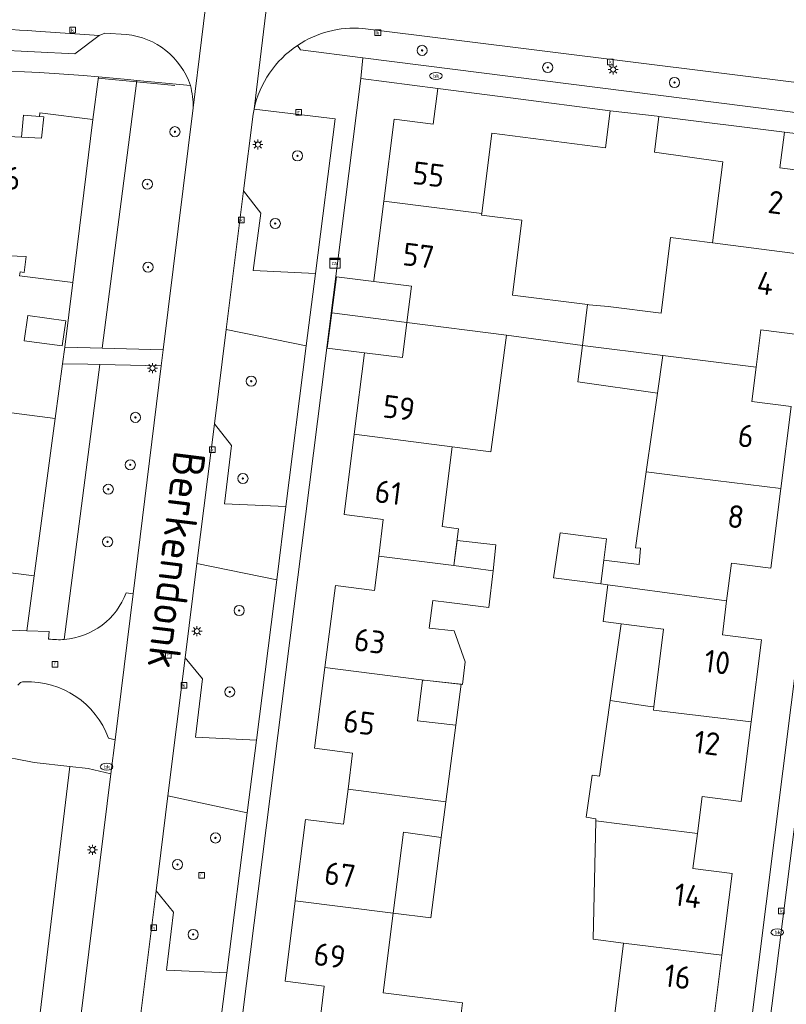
# Model space of a CAD drawing. Header units: metres. Extents: x 168032 to 180145, y 382923 to 399665.
# Tile 102 of 256: x 177621 to 177681, y 387598 to 387676. Entities that reach past the tile are written whole.
import ezdxf
from ezdxf.enums import TextEntityAlignment as Align

# ---------------------------------------------------------------- set-up
doc = ezdxf.new("R2010")
doc.units = ezdxf.units.M
doc.layers.get('0').update_dxf_attribs({"color": 8, "lineweight": 18})
for name, color, linetype, lineweight in [('B-WE-GR-BEPLANTING_CULTUUR_BODEMBEDEKKER-GV', 8, 'Continuous', 18), ('B-WE-GR-BEPLANTING_CULTUUR_BOSPLANTSOEN-GV', 8, 'Continuous', 18), ('B-WE-GR-BEPLANTING_CULTUUR_HEESTERS-GV', 8, 'Continuous', 18), ('B-WE-GR-BOOM-S', 8, 'Continuous', 18), ('B-WE-IE-TERREINAFSCHEIDING_KUNSTMATIG_HEKWERK-G', 8, 'IE-TERREINAFSCHEIDING-KUNSTMATIG', 18), ('B-WE-KL-DATA-S', 8, 'Continuous', 18), ('B-WE-KL-ET_LS_OV_LICHTMAST-S', 8, 'Continuous', 18), ('B-WE-KL-WATER-S', 8, 'Continuous', 18), ('B-WE-OG-BEBOUWING-GV', 8, 'Continuous', 18), ('B-WE-OG-BEBOUWING-T18', 8, 'Continuous', 18), ('B-WE-OG-BEBOUWING_LUIFEL-GV', 8, 'Continuous', 18), ('B-WE-OG-TERREIN_CULTUURSCHEIDING-GV', 8, 'Continuous', 18), ('B-WE-OG-TERREIN_ERF-GV', 8, 'Continuous', 18), ('B-WE-OG-TOPOGRAFIE-T18', 8, 'Continuous', 18), ('B-WE-RI-GWA_KOLK-S', 8, 'Continuous', 18), ('B-WE-RI-GWA_RIOOLPUT-S', 8, 'Continuous', 18), ('B-WE-VH-VERHARDING_ASFALT-GV', 8, 'Continuous', 18), ('B-WE-VH-VERHARDING_BETONSTRAATSTEEN-GV', 8, 'Continuous', 18), ('B-WE-VH-VERHARDING_TEGEL-GV', 8, 'Continuous', 18)]:
    doc.layers.add(name, color=color, linetype=linetype, lineweight=lineweight)
doc.styles.add('NLCS-ISO', font='NLCS-ISO.ttf')
doc.styles.add('NLCS-ISO-M200-T18', font='NLCS-ISO.ttf', dxfattribs={"height": 0.36})
doc.linetypes.add('IE-TERREINAFSCHEIDING-KUNSTMATIG', pattern='A,4,[82,NLCS.SHX,S=0.75,R=90,X=0,Y=0],4,-2', length=10)

# ---------------------------------------------------------------- blocks, each defined once
blk = doc.blocks.new('SKL-DATA_SIGNAAL_CAIKAST-SO')
at = {"color": 0, "linetype": 'ByBlock', "lineweight": 18}
for points in [[(-2, 2), (2, 2), (2, 1.68), (-2, 1.68)], [(-2, 1.52), (2, 1.52), (2, -2), (-2, -2)]]:
    blk.add_lwpolyline(points, close=True, dxfattribs=at)
at = {"color": 0, "linetype": 'ByBlock', "lineweight": 18, "style": 'NLCS-ISO'}
blk.add_text('cai', height=1.5, dxfattribs=at).set_placement((0, 0), align=Align.MIDDLE_CENTER)
blk = doc.blocks.new('SKL-ET_OV_LICHTMAST-SO')
at = {"color": 0, "linetype": 'ByBlock', "lineweight": 18}
for points in [[(-1.25, 0), (-2, 0)], [(-1.41, 1.41), (-0.88, 0.88)], [(0, 2), (0, 1.25)], [(0.88, 0.88), (1.41, 1.41)], [(2, 0), (1.25, 0)], [(-1.41, -1.41), (-0.88, -0.88)], [(0, -1.25), (0, -2)], [(0.88, -0.88), (1.41, -1.41)]]:
    blk.add_lwpolyline(points, dxfattribs=at)
blk.add_circle((0, 0), 1, dxfattribs=at)
blk = doc.blocks.new('SRI-KOLK-SO')
at = {"color": 0, "linetype": 'ByBlock', "lineweight": 18}
blk.add_lwpolyline([(-1.125, -1.125), (1.125, -1.125), (1.125, 1.125), (-1.125, 1.125)], close=True, dxfattribs=at)
at = {"color": 0, "linetype": 'ByBlock', "lineweight": 18, "style": 'NLCS-ISO'}
blk.add_text('k', height=1.5, dxfattribs=at).set_placement((0, 0), align=Align.MIDDLE_CENTER)
blk = doc.blocks.new('SKL-WATER_BRANDKRAAN_BRANDPUT-SO')
at = {"color": 0, "linetype": 'ByBlock', "lineweight": 18}
blk.add_ellipse((0, 0), major_axis=(2.5, 0), ratio=0.54, dxfattribs=at)
at = {"color": 0, "linetype": 'ByBlock', "lineweight": 18, "style": 'NLCS-ISO'}
blk.add_text('bk', height=1.5, dxfattribs=at).set_placement((0.16, 0), align=Align.MIDDLE_CENTER)
blk = doc.blocks.new('SRI-PUT_INSPECTIEPUT_RIOOLPUT-SO')
at = {"color": 0, "linetype": 'ByBlock', "lineweight": 18}
blk.add_lwpolyline([(-1.12, -1.12), (1.12, -1.12), (1.12, 1.12), (-1.12, 1.12)], close=True, dxfattribs=at)
at = {"color": 0, "linetype": 'ByBlock', "lineweight": 18, "style": 'NLCS-ISO'}
blk.add_text('r', height=1.5, dxfattribs=at).set_placement((0, 0.28), align=Align.MIDDLE_CENTER)
blk = doc.blocks.new('SGR-BOOM_01-SO')
at = {"linetype": 'ByBlock', "lineweight": 18}
h = blk.add_hatch(color=0, dxfattribs=at)
h.dxf.hatch_style = 1
edge = h.paths.add_edge_path()
edge.add_arc((0, 0), 0.25, 0, 360)
at = {"color": 0, "linetype": 'ByBlock', "lineweight": 18}
for radius in [2, 0.25]:
    blk.add_circle((0, 0), radius, dxfattribs=at)

msp = doc.modelspace()

# ---------------------------------------------------------------- linework, layer by layer
at = {"layer": 'B-WE-GR-BEPLANTING_CULTUUR_BODEMBEDEKKER-GV', "flags": 128}
for points in [[(177626.869, 387671.586), (177626.446, 387668.188), (177624.846, 387655.322), (177624.208, 387650.192), (177626.215, 387650.142), (177627.165, 387650.118), (177629.909, 387671.295)], [(177629.909, 387671.295), (177629.211, 387671.361)], [(177626.996, 387648.819), (177626.044, 387648.84), (177624.032, 387648.884), (177623.443, 387644.555), (177623.184, 387642.609), (177621.791, 387632.126), (177621.213, 387627.776), (177622.973, 387627.702), (177622.936, 387627.118)], [(177624.179, 387627.082), (177626.996, 387648.819)]]:
    msp.add_lwpolyline(points, dxfattribs=at)
at = {"layer": 'B-WE-GR-BEPLANTING_CULTUUR_BODEMBEDEKKER-GV'}
for points in [[(177629.211, 387671.361, 0.002962), (177626.869, 387671.586)], [(177622.936, 387627.118, 0.054684), (177624.179, 387627.082)]]:
    msp.add_lwpolyline(points, format="xyb", dxfattribs=at)
at = {"layer": 'B-WE-GR-BEPLANTING_CULTUUR_BOSPLANTSOEN-GV', "flags": 128}
msp.add_lwpolyline([(177621.653, 387592.516), (177624.624, 387617.035), (177621.8, 387617.364), (177620.312, 387617.648), (177614.855, 387618.002), (177606.635, 387617.364), (177599.76, 387616.23), (177593.595, 387614.812), (177589.749, 387613.344), (177588.209, 387612.756), (177587.146, 387608.857), (177585.799, 387605.525), (177584.453, 387603.327), (177582.185, 387601.555), (177579.35, 387599.995), (177575.767, 387599.503), (177576.911, 387597.915)], dxfattribs=at)
at = {"layer": 'B-WE-GR-BEPLANTING_CULTUUR_HEESTERS-GV'}
msp.add_lwpolyline([(177647.769, 387675.406, 0.168476), (177642.598, 387674.051)], format="xyb", dxfattribs=at)
at = {"layer": 'B-WE-GR-BEPLANTING_CULTUUR_HEESTERS-GV', "flags": 128}
for points in [[(177683.093, 387670.983), (177647.769, 387675.406)], [(177642.598, 387674.051), (177642.848, 387673.709), (177647.766, 387673.086), (177687.587, 387668.038)]]:
    msp.add_lwpolyline(points, dxfattribs=at)
at = {"layer": 'B-WE-IE-TERREINAFSCHEIDING_KUNSTMATIG_HEKWERK-G', "flags": 128}
msp.add_lwpolyline([(177626.858, 387671.465), (177632.925, 387670.886)], dxfattribs=at)
at = {"layer": 'B-WE-OG-BEBOUWING-GV', "flags": 128}
for points in [[(177657.953, 387667.122), (177666.949, 387665.971), (177667.324, 387668.897), (177659.639, 387669.88), (177653.685, 387670.642), (177653.333, 387667.831), (177650.243, 387668.218), (177649.433, 387661.752), (177657.166, 387660.764)], [(177626.446, 387668.188), (177622.251, 387668.726), (177622.214, 387668.429), (177622.558, 387668.398), (177622.368, 387666.721), (177616.575, 387667.003), (177616.413, 387667.011), (177616.022, 387657.562), (177616.198, 387657.555), (177621.153, 387657.359), (177620.998, 387656.105), (177620.683, 387656.144), (177620.646, 387655.844), (177624.846, 387655.322)], [(177683.967, 387663.96), (177680.733, 387664.371), (177681.092, 387667.198), (177671.17, 387668.44), (177670.816, 387665.612), (177676.231, 387664.862), (177675.4, 387658.449), (177683.139, 387657.458)], [(177657.151, 387660.639), (177657.166, 387660.764), (177649.433, 387661.752), (177648.645, 387655.458), (177648.635, 387655.38), (177651.612, 387655.008), (177651.253, 387652.144), (177659.113, 387651.134), (177665.119, 387650.329), (177665.529, 387653.571), (177659.589, 387654.303), (177660.327, 387660.235)], [(177683.139, 387657.458), (177675.4, 387658.449), (177672.09, 387658.859), (177671.346, 387652.896), (177667.162, 387653.401), (177665.668, 387653.554), (177665.529, 387653.571), (177665.119, 387650.329), (177671.49, 387649.537), (177678.852, 387648.626), (177679.212, 387651.558), (177682.337, 387651.16)], [(177621.303, 387652.695), (177621.011, 387650.686), (177624.022, 387650.293), (177624.293, 387652.289)], [(177659.113, 387651.134), (177651.253, 387652.144), (177650.906, 387649.373), (177647.903, 387649.753), (177647.089, 387643.31), (177654.832, 387642.313), (177657.883, 387641.92), (177658.377, 387645.586)], [(177681.617, 387645.509), (177678.517, 387645.894), (177678.852, 387648.626), (177671.49, 387649.537), (177671.063, 387646.555), (177670.174, 387640.345), (177673.048, 387639.976), (177680.803, 387639.017)], [(177623.184, 387642.609), (177623.443, 387644.555), (177616.731, 387645.422), (177616.69, 387643.378), (177612.65, 387643.446), (177612.485, 387632.779), (177612.322, 387632.782), (177612.287, 387630.789), (177611.963, 387630.793), (177611.969, 387630.484), (177616.503, 387630.418), (177616.509, 387630.723), (177616.177, 387630.778), (177616.198, 387632.838), (177621.791, 387632.126)], [(177654.832, 387642.313), (177647.089, 387643.31), (177646.285, 387636.954), (177649.38, 387636.562), (177649.028, 387633.682), (177654.974, 387632.921), (177655.343, 387635.838), (177654.034, 387636.004)], [(177680.803, 387639.017), (177673.048, 387639.976), (177670.174, 387640.345), (177669.313, 387634.328), (177669.719, 387634.29), (177669.598, 387632.999), (177666.813, 387633.35), (177666.577, 387631.477), (177667.125, 387631.408), (177676.522, 387630.137), (177676.897, 387633.111), (177680.013, 387632.72)], [(177654.605, 387630.01), (177657.738, 387629.614), (177658.061, 387632.519), (177654.974, 387632.921), (177649.028, 387633.682), (177648.694, 387630.945), (177645.6, 387631.342), (177644.768, 387624.854), (177652.627, 387623.857), (177655.658, 387623.526), (177655.853, 387625.309), (177654.992, 387627.758), (177653.019, 387627.977), (177653.297, 387630.175)], [(177676.183, 387627.446), (177676.522, 387630.137), (177667.125, 387631.408), (177666.76, 387628.504), (177670.243, 387628.065), (177671.537, 387627.902), (177670.761, 387621.751), (177670.754, 387621.495), (177678.46, 387620.574), (177679.278, 387627.056)], [(177652.091, 387620.648), (177652.499, 387623.871), (177652.627, 387623.857), (177644.768, 387624.854), (177643.951, 387618.483), (177646.967, 387618.096), (177646.606, 387615.242), (177654.337, 387614.255), (177655.124, 387620.316)], [(177678.46, 387620.574), (177670.754, 387621.495), (177670.761, 387621.751), (177670.284, 387621.819), (177667.326, 387622.243), (177666.47, 387616.268), (177665.889, 387616.351), (177665.412, 387613.017), (177666.178, 387612.907), (177666.175, 387612.742), (177668.253, 387612.477), (177674.21, 387611.727), (177674.58, 387614.657), (177677.665, 387614.268)], [(177650.974, 387611.834), (177653.97, 387611.429), (177654.337, 387614.255), (177646.606, 387615.242), (177646.256, 387612.471), (177643.24, 387612.852), (177642.427, 387606.417), (177650.174, 387605.434)], [(177673.862, 387608.978), (177674.21, 387611.727), (177668.253, 387612.477), (177666.175, 387612.742), (177665.975, 387603.377), (177668.382, 387603.077), (177676.14, 387602.109), (177676.958, 387608.587)], [(177650.174, 387605.434), (177642.427, 387606.417), (177641.624, 387600.054), (177644.712, 387599.664), (177644.366, 387596.796), (177650.331, 387596.051), (177655.289, 387595.399), (177655.658, 387598.357), (177649.388, 387599.138)], [(177676.14, 387602.109), (177668.382, 387603.077), (177667.596, 387596.836), (177666.276, 387597.002), (177665.899, 387594.006), (177671.884, 387593.289), (177672.245, 387596.179), (177675.341, 387595.789)]]:
    msp.add_lwpolyline(points, close=True, dxfattribs=at)
at = {"layer": 'B-WE-OG-BEBOUWING_LUIFEL-GV', "flags": 128}
for points in [[(177622.558, 387668.398), (177620.964, 387668.542), (177620.807, 387666.797), (177622.368, 387666.721)], [(177651.612, 387655.008), (177648.635, 387655.38), (177645.688, 387655.748), (177645.318, 387652.919), (177651.253, 387652.144)], [(177645.318, 387652.919), (177644.955, 387650.126), (177647.903, 387649.753), (177650.906, 387649.373), (177651.253, 387652.144)], [(177671.49, 387649.537), (177665.119, 387650.329), (177664.754, 387647.446), (177671.063, 387646.555)], [(177666.577, 387631.477), (177666.813, 387633.35), (177667.027, 387635.049), (177663.356, 387635.511), (177662.846, 387631.947)], [(177658.061, 387632.519), (177658.29, 387634.575), (177655.226, 387634.916), (177654.974, 387632.921)], [(177667.326, 387622.243), (177670.284, 387621.819), (177670.761, 387621.751), (177671.537, 387627.902), (177670.243, 387628.065), (177668.197, 387628.323)], [(177655.124, 387620.316), (177655.542, 387623.539), (177652.627, 387623.857), (177652.499, 387623.871), (177652.091, 387620.648)], [(177650.174, 387605.434), (177653.143, 387605.057), (177653.97, 387611.429), (177650.974, 387611.834)]]:
    msp.add_lwpolyline(points, close=True, dxfattribs=at)
at = {"layer": 'B-WE-OG-TERREIN_CULTUURSCHEIDING-GV', "flags": 128}
for points in [[(177634.14, 387670.896), (177629.909, 387671.295), (177627.165, 387650.118), (177631.995, 387649.997), (177634.356, 387669.121)], [(177631.836, 387648.712), (177626.996, 387648.819), (177624.179, 387627.082)], [(177629.078, 387630.777), (177629.612, 387630.701), (177631.836, 387648.712)], [(177572.137, 387604.539), (177575.767, 387599.503), (177579.35, 387599.995), (177582.185, 387601.555), (177584.453, 387603.327), (177585.799, 387605.525), (177587.146, 387608.857), (177588.209, 387612.756), (177589.749, 387613.344), (177593.595, 387614.812), (177599.76, 387616.23), (177606.635, 387617.364), (177614.855, 387618.002), (177620.312, 387617.648), (177621.8, 387617.364), (177624.624, 387617.035), (177626.053, 387616.868), (177627.854, 387616.468), (177628.186, 387619.153)], [(177628.186, 387619.153), (177627.683, 387619.279)], [(177622.667, 387574.45), (177627.854, 387616.468), (177626.053, 387616.868), (177624.624, 387617.035), (177621.653, 387592.516), (177622.206, 387592.467), (177622.426, 387591.968), (177620.711, 387578.57), (177617.573, 387553.136), (177615.377, 387533.85), (177614.911, 387533.559), (177614.523, 387533.589), (177614.044, 387529.447)]]:
    msp.add_lwpolyline(points, dxfattribs=at)
at = {"layer": 'B-WE-OG-TERREIN_CULTUURSCHEIDING-GV'}
for points in [[(177634.356, 387669.121, 0.074294), (177634.14, 387670.896)], [(177624.179, 387627.082, 0.291052), (177629.078, 387630.777)], [(177621.031, 387623.735, 0.271304), (177620.5, 387623.459)], [(177627.683, 387619.279, 0.322849), (177621.031, 387623.735)]]:
    msp.add_lwpolyline(points, format="xyb", dxfattribs=at)
at = {"layer": 'B-WE-OG-TERREIN_CULTUURSCHEIDING-GV', "flags": 128}
for points in [[(177639.173, 387669.018), (177639.099, 387668.634), (177638.34, 387662.552), (177639.715, 387660.787), (177639.104, 387656.254), (177644.03, 387656.028), (177645.578, 387668.25)], [(177643.304, 387650.297), (177636.971, 387651.586), (177636.042, 387644.143), (177637.393, 387642.413), (177636.839, 387637.802), (177641.697, 387637.606)], [(177640.962, 387631.806), (177634.662, 387633.089), (177633.732, 387625.634), (177635.109, 387623.961), (177634.538, 387619.368), (177639.356, 387619.131)], [(177638.627, 387613.374), (177632.368, 387614.712), (177631.432, 387607.209), (177632.811, 387605.511), (177632.245, 387600.923), (177637.023, 387600.713)]]:
    msp.add_lwpolyline(points, close=True, dxfattribs=at)
at = {"layer": 'B-WE-OG-TERREIN_ERF-GV'}
msp.add_lwpolyline([(177626.869, 387671.586, 0.068879), (177589.6, 387669.697)], format="xyb", dxfattribs=at)
at = {"layer": 'B-WE-OG-TERREIN_ERF-GV', "flags": 128}
for points in [[(177616.575, 387667.003), (177622.368, 387666.721), (177622.558, 387668.398), (177622.214, 387668.429), (177622.251, 387668.726), (177626.446, 387668.188), (177626.869, 387671.586)], [(177646.606, 387615.242), (177646.967, 387618.096), (177643.951, 387618.483), (177644.768, 387624.854), (177645.6, 387631.342), (177648.694, 387630.945), (177649.028, 387633.682), (177649.38, 387636.562), (177646.285, 387636.954), (177647.089, 387643.31), (177647.903, 387649.753), (177650.906, 387649.373), (177651.253, 387652.144), (177651.612, 387655.008), (177648.635, 387655.38), (177648.645, 387655.458), (177649.433, 387661.752), (177650.243, 387668.218), (177653.333, 387667.831), (177653.685, 387670.642), (177647.617, 387671.451), (177636.076, 387580.047)], [(177686.065, 387666.6), (177681.092, 387667.198), (177680.733, 387664.371), (177683.967, 387663.96)], [(177616.731, 387645.422), (177623.443, 387644.555), (177624.032, 387648.884), (177624.208, 387650.192), (177624.846, 387655.322), (177620.646, 387655.844), (177620.683, 387656.144), (177620.998, 387656.105), (177621.153, 387657.359), (177616.198, 387657.555)], [(177675.731, 387574.91), (177685.541, 387653.166)], [(177682.337, 387651.16), (177679.212, 387651.558), (177678.852, 387648.626), (177678.517, 387645.894), (177681.617, 387645.509), (177680.803, 387639.017), (177680.013, 387632.72), (177676.897, 387633.111), (177676.522, 387630.137), (177676.183, 387627.446), (177679.278, 387627.056), (177678.46, 387620.574), (177677.665, 387614.268), (177674.58, 387614.657), (177674.21, 387611.727), (177673.862, 387608.978), (177676.958, 387608.587), (177676.14, 387602.109), (177675.341, 387595.789)], [(177667.596, 387596.836), (177668.382, 387603.077), (177665.975, 387603.377), (177666.175, 387612.742), (177666.178, 387612.907), (177665.412, 387613.017), (177665.889, 387616.351), (177666.47, 387616.268), (177667.326, 387622.243), (177670.284, 387621.819), (177670.761, 387621.751), (177671.537, 387627.902), (177670.243, 387628.065), (177666.76, 387628.504), (177667.125, 387631.408), (177666.577, 387631.477), (177666.813, 387633.35), (177669.598, 387632.999), (177669.719, 387634.29), (177669.313, 387634.328), (177670.174, 387640.345), (177671.063, 387646.555), (177671.49, 387649.537), (177665.119, 387650.329), (177659.113, 387651.134), (177658.377, 387645.586), (177657.883, 387641.92), (177654.832, 387642.313), (177654.034, 387636.004), (177655.343, 387635.838), (177654.974, 387632.921), (177658.061, 387632.519), (177657.738, 387629.614), (177654.605, 387630.01), (177653.297, 387630.175), (177653.019, 387627.977), (177654.992, 387627.758), (177655.853, 387625.309), (177655.658, 387623.526), (177652.627, 387623.857), (177652.499, 387623.871), (177652.091, 387620.648), (177655.124, 387620.316), (177654.337, 387614.255), (177653.97, 387611.429), (177650.974, 387611.834), (177650.174, 387605.434), (177649.388, 387599.138), (177655.658, 387598.357), (177655.289, 387595.399)], [(177621.213, 387627.776), (177621.791, 387632.126), (177616.198, 387632.838)], [(177602.554, 387627.163), (177616.963, 387627.955), (177621.213, 387627.776)], [(177636.872, 387579.047), (177642.046, 387578.375), (177642.404, 387581.212), (177639.304, 387581.603), (177640.105, 387587.963), (177640.916, 387594.395), (177644.03, 387594.003), (177644.366, 387596.796), (177644.712, 387599.664), (177641.624, 387600.054), (177642.427, 387606.417), (177643.24, 387612.852), (177646.256, 387612.471), (177646.606, 387615.242)]]:
    msp.add_lwpolyline(points, dxfattribs=at)
for points in [[(177676.231, 387664.862), (177670.816, 387665.612), (177671.17, 387668.44), (177671.033, 387668.456), (177667.324, 387668.897), (177666.949, 387665.971), (177657.953, 387667.122), (177657.166, 387660.764), (177657.151, 387660.639), (177660.327, 387660.235), (177659.589, 387654.303), (177665.529, 387653.571), (177665.668, 387653.554), (177667.162, 387653.401), (177671.346, 387652.896), (177672.09, 387658.859), (177675.4, 387658.449)], [(177621.303, 387652.695), (177624.293, 387652.289), (177624.022, 387650.293), (177621.011, 387650.686)]]:
    msp.add_lwpolyline(points, close=True, dxfattribs=at)
at = {"layer": 'B-WE-VH-VERHARDING_ASFALT-GV', "flags": 128}
for points in [[(177634.662, 387633.089), (177636.042, 387644.143), (177636.971, 387651.586), (177638.34, 387662.552), (177639.099, 387668.634), (177639.173, 387669.018), (177641.529, 387688.464), (177636.816, 387689.046), (177636.351, 387685.283), (177634.356, 387669.121), (177631.995, 387649.997), (177631.836, 387648.712), (177629.612, 387630.701), (177628.186, 387619.153), (177627.854, 387616.468), (177622.667, 387574.45), (177622.789, 387574.494)], [(177627.778, 387578.464), (177628.445, 387583.358), (177628.472, 387583.574), (177628.516, 387583.85), (177629.272, 387589.91), (177631.432, 387607.209), (177632.368, 387614.712), (177633.732, 387625.634), (177634.662, 387633.089)]]:
    msp.add_lwpolyline(points, dxfattribs=at)
at = {"layer": 'B-WE-VH-VERHARDING_BETONSTRAATSTEEN-GV', "flags": 128}
for points in [[(177641.529, 387688.464), (177639.173, 387669.018)], [(177634.356, 387669.121), (177636.351, 387685.283)], [(177621.94, 387675.195), (177626.934, 387674.842), (177627.38, 387675.037), (177629.086, 387674.922)], [(177626.934, 387674.842), (177621.94, 387675.195)], [(177647.769, 387675.406), (177683.093, 387670.983)], [(177589.119, 387673.007), (177591.269, 387671.763), (177594.617, 387672.303), (177599.967, 387672.995), (177605.586, 387673.523), (177611.564, 387673.746), (177618.619, 387673.702), (177625.013, 387673.38), (177626.934, 387674.842)], [(177682.6, 387577.992), (177689.978, 387636.339), (177691.986, 387652.224), (177687.031, 387652.949), (177677.22, 387575.399), (177675.209, 387559.583), (177666.885, 387493.584)], [(177627.683, 387619.279), (177628.186, 387619.153), (177629.612, 387630.701)], [(177629.612, 387630.701), (177629.078, 387630.777)], [(177622.936, 387627.118), (177622.973, 387627.702), (177621.213, 387627.776), (177616.963, 387627.955), (177602.554, 387627.163)]]:
    msp.add_lwpolyline(points, dxfattribs=at)
at = {"layer": 'B-WE-VH-VERHARDING_BETONSTRAATSTEEN-GV'}
for points in [[(177611.535, 387675.406, -0.022966), (177621.94, 387675.195)], [(177621.94, 387675.195, 0.022966), (177611.535, 387675.406)], [(177629.086, 387674.922, -0.296031), (177634.14, 387670.896)], [(177642.598, 387674.051, -0.168476), (177647.769, 387675.406)], [(177639.173, 387669.018, -0.193676), (177642.598, 387674.051)], [(177634.14, 387670.896, -0.074294), (177634.356, 387669.121)], [(177629.078, 387630.777, -0.291052), (177624.179, 387627.082)], [(177624.179, 387627.082, -0.054684), (177622.936, 387627.118)], [(177620.5, 387623.459, -0.271304), (177621.031, 387623.735)], [(177621.031, 387623.735, -0.322849), (177627.683, 387619.279)]]:
    msp.add_lwpolyline(points, format="xyb", dxfattribs=at)
at = {"layer": 'B-WE-VH-VERHARDING_BETONSTRAATSTEEN-GV', "flags": 128}
for points in [[(177644.03, 387656.028), (177639.104, 387656.254), (177639.715, 387660.787), (177638.34, 387662.552), (177636.971, 387651.586), (177643.304, 387650.297)], [(177641.697, 387637.606), (177636.839, 387637.802), (177637.393, 387642.413), (177636.042, 387644.143), (177634.662, 387633.089), (177640.962, 387631.806)], [(177639.356, 387619.131), (177634.538, 387619.368), (177635.109, 387623.961), (177633.732, 387625.634), (177632.368, 387614.712), (177638.627, 387613.374)], [(177637.023, 387600.713), (177632.245, 387600.923), (177632.811, 387605.511), (177631.432, 387607.209), (177629.272, 387589.91), (177631.021, 387591.265), (177631.613, 387595.897), (177636.294, 387594.952)]]:
    msp.add_lwpolyline(points, close=True, dxfattribs=at)
at = {"layer": 'B-WE-VH-VERHARDING_TEGEL-GV', "flags": 128}
for points in [[(177629.086, 387674.922), (177627.38, 387675.037), (177626.934, 387674.842), (177625.013, 387673.38), (177618.619, 387673.702), (177611.564, 387673.746), (177605.586, 387673.523), (177599.967, 387672.995), (177594.617, 387672.303), (177591.269, 387671.763), (177586.117, 387670.708), (177580.98, 387669.539), (177572.328, 387666.841), (177566.389, 387664.767), (177561.735, 387662.81), (177556.28, 387660.315), (177549.642, 387656.726), (177547.519, 387657.634), (177546.941, 387657.804), (177543.142, 387656.908), (177539.68, 387656.276)], [(177647.617, 387671.451), (177647.766, 387673.086), (177642.848, 387673.709), (177642.598, 387674.051)], [(177647.766, 387673.086), (177647.617, 387671.451), (177653.685, 387670.642), (177659.639, 387669.88), (177667.324, 387668.897), (177671.033, 387668.456), (177671.17, 387668.44), (177681.092, 387667.198), (177686.065, 387666.6)], [(177687.587, 387668.038), (177647.766, 387673.086)], [(177629.211, 387671.361), (177629.909, 387671.295), (177634.14, 387670.896)], [(177639.173, 387669.018), (177645.578, 387668.25), (177644.03, 387656.028), (177643.304, 387650.297), (177641.697, 387637.606), (177640.962, 387631.806), (177639.356, 387619.131), (177638.627, 387613.374), (177637.023, 387600.713), (177636.294, 387594.952), (177634.75, 387582.764), (177636.076, 387580.047), (177647.617, 387671.451)], [(177687.031, 387652.949), (177685.541, 387653.166), (177675.731, 387574.91)], [(177677.22, 387575.399), (177687.031, 387652.949)]]:
    msp.add_lwpolyline(points, dxfattribs=at)
at = {"layer": 'B-WE-VH-VERHARDING_TEGEL-GV'}
for points in [[(177634.14, 387670.896, 0.296031), (177629.086, 387674.922)], [(177642.598, 387674.051, 0.193676), (177639.173, 387669.018)], [(177589.6, 387669.697, -0.068879), (177626.869, 387671.586)], [(177626.869, 387671.586, -0.002962), (177629.211, 387671.361)]]:
    msp.add_lwpolyline(points, format="xyb", dxfattribs=at)
at = {"layer": 'B-WE-VH-VERHARDING_TEGEL-GV', "flags": 128}
msp.add_lwpolyline([(177631.995, 387649.997), (177627.165, 387650.118), (177626.215, 387650.142), (177624.208, 387650.192), (177624.032, 387648.884), (177626.044, 387648.84), (177626.996, 387648.819), (177631.836, 387648.712)], close=True, dxfattribs=at)

# ---------------------------------------------------------------- block references
at = {"layer": 'B-WE-GR-BOOM-S', "xscale": 0.2, "yscale": 0.2, "zscale": 0.2}
for p in [(177652.452, 387673.665), (177662.383, 387672.316), (177672.407, 387671.126), (177632.924, 387667.234), (177642.611, 387665.327), (177630.742, 387663.082), (177640.853, 387659.973), (177630.794, 387656.524), (177638.955, 387647.503), (177629.797, 387644.643), (177629.395, 387640.891), (177638.297, 387639.809), (177627.656, 387638.96), (177627.601, 387634.805), (177638.001, 387629.375), (177637.253, 387622.929), (177636.121, 387611.385), (177633.126, 387609.276), (177634.364, 387603.755)]:
    msp.add_blockref('SGR-BOOM_01-SO', p, dxfattribs=at)
at = {"layer": 'B-WE-KL-DATA-S', "xscale": 0.2, "yscale": 0.2, "zscale": 0.2}
msp.add_blockref('SKL-DATA_SIGNAAL_CAIKAST-SO', (177645.57, 387656.832), dxfattribs=at)
at = {"layer": 'B-WE-KL-ET_LS_OV_LICHTMAST-S', "xscale": 0.2, "yscale": 0.2, "zscale": 0.2}
for p in [(177667.557, 387672.155), (177639.477, 387666.218), (177631.146, 387648.537), (177634.664, 387627.736), (177626.401, 387610.449)]:
    msp.add_blockref('SKL-ET_OV_LICHTMAST-SO', p, dxfattribs=at)
at = {"layer": 'B-WE-KL-WATER-S', "xscale": 0.2, "yscale": 0.2, "zscale": 0.2}
for p in [(177653.544, 387671.644), (177627.519, 387617.019), (177680.519, 387603.922)]:
    msp.add_blockref('SKL-WATER_BRANDKRAAN_BRANDPUT-SO', p, dxfattribs=at)
at = {"layer": 'B-WE-RI-GWA_KOLK-S', "xscale": 0.2, "yscale": 0.2, "zscale": 0.2}
for p in [(177624.831, 387675.272), (177648.956, 387675.056), (177667.333, 387672.756), (177638.173, 387660.251), (177635.866, 387642.079), (177633.626, 387623.45), (177680.842, 387605.619), (177631.241, 387604.288)]:
    msp.add_blockref('SRI-KOLK-SO', p, dxfattribs=at)
at = {"layer": 'B-WE-RI-GWA_RIOOLPUT-S', "xscale": 0.2, "yscale": 0.2, "zscale": 0.2}
for p in [(177642.699, 387668.759), (177632.412, 387625.828), (177623.452, 387625.123), (177635.024, 387608.441)]:
    msp.add_blockref('SRI-PUT_INSPECTIEPUT_RIOOLPUT-SO', p, dxfattribs=at)

# ---------------------------------------------------------------- texts
at = {"layer": 'B-WE-OG-BEBOUWING-T18', "style": 'NLCS-ISO-M200-T18'}
for s, rotation, p in [('55', 352.9, (177652.971, 387663.857)), ('16', 357.2, (177619.644, 387663.58)), ('2', 352.7, (177680.396, 387661.646)), ('57', 352.9, (177652.167, 387657.438)), ('4', 352.7, (177679.581, 387655.246)), ('59', 352.8, (177650.628, 387645.397)), ('6', 352.8, (177678.05, 387643.185)), ('61', 352.8, (177649.782, 387638.706)), ('8', 352.8, (177677.249, 387636.798)), ('63', 352.7, (177648.314, 387626.954)), ('10', 352.8, (177675.78, 387625.291)), ('65', 352.7, (177647.489, 387620.524)), ('12', 352.8, (177674.973, 387618.897)), ('67', 352.8, (177645.964, 387608.485)), ('14', 352.8, (177673.458, 387606.821)), ('69', 352.8, (177645.156, 387602.086)), ('16', 352.8, (177672.649, 387600.415))]:
    msp.add_text(s, height=1.8, rotation=rotation, dxfattribs=at).set_placement(p, align=Align.MIDDLE)
at = {"layer": 'B-WE-OG-TOPOGRAFIE-T18', "style": 'NLCS-ISO-M200-T18'}
msp.add_text('Berkendonk', height=2.5, rotation=262.9, dxfattribs=at).set_placement((177633.057, 387633.35), align=Align.MIDDLE)

doc.saveas('drawing.dxf')
